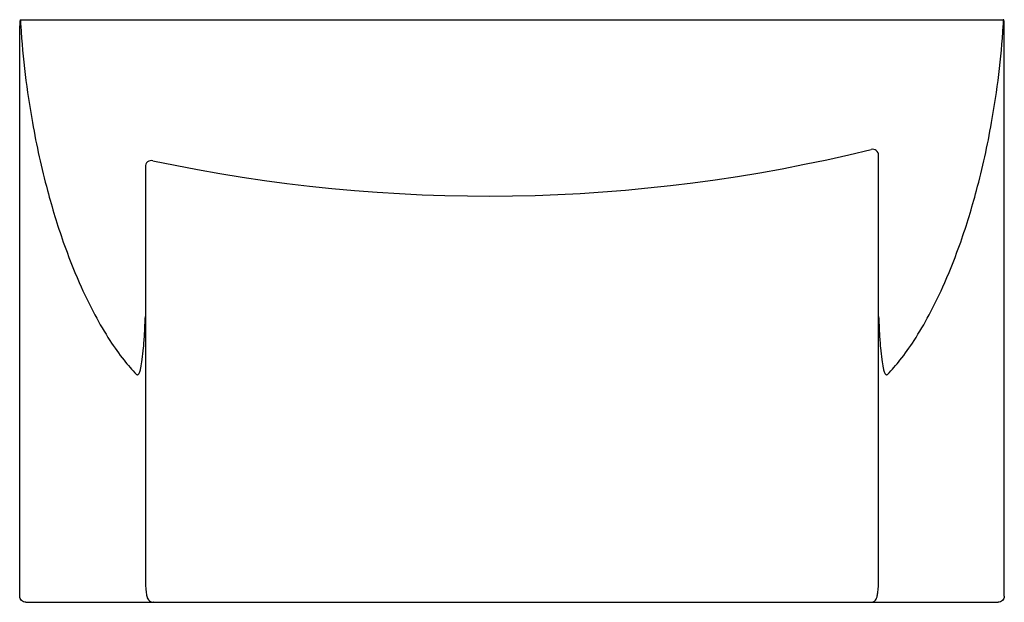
# Model space of a CAD drawing. Header units: millimetres. Extents: x 4018.6791 to 4018.7191, y 1864.7058 to 1864.7295.
import ezdxf

# ---------------------------------------------------------------- set-up
doc = ezdxf.new("R2010")
doc.units = ezdxf.units.MM
doc.layers.add('SANINDUSA', color=3, linetype='Continuous')

msp = doc.modelspace()

# ---------------------------------------------------------------- linework, layer by layer
at = {"layer": 'SANINDUSA'}
for p, q in [((4018.679136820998, 1864.706063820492), (4018.679136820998, 1864.729247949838)), ((4018.679188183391, 1864.729497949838), (4018.719085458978, 1864.729497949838)), ((4018.719136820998, 1864.706063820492), (4018.719136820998, 1864.729247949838)), ((4018.714032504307, 1864.706813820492), (4018.714032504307, 1864.723981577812)), ((4018.68424113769, 1864.723520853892), (4018.68424113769, 1864.706813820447)), ((4018.679389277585, 1864.705813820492), (4018.718884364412, 1864.705813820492)), ((4018.68456910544, 1864.705813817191), (4018.68456465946, 1864.705813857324)), ((4018.713704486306, 1864.705813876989), (4018.713753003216, 1864.7058185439))]:
    msp.add_line(p, q, dxfattribs=at)
for points in [[(4018.68424115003, 1864.706813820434), (4018.684241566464, 1864.706745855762), (4018.684243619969, 1864.706649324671), (4018.684247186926, 1864.706557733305), (4018.684251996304, 1864.706471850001), (4018.684257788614, 1864.70639250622), (4018.684264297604, 1864.706320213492), (4018.68427129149, 1864.706255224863), (4018.684278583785, 1864.706197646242), (4018.684286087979, 1864.706147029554), (4018.684293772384, 1864.70610293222), (4018.68430184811, 1864.706064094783), (4018.684310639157, 1864.706029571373), (4018.684321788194, 1864.705995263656), (4018.684339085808, 1864.705956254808), (4018.684365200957, 1864.705915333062), (4018.68440373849, 1864.705874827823), (4018.684455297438, 1864.705840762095), (4018.684516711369, 1864.705819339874), (4018.684564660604, 1864.705813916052)], [(4018.713753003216, 1864.7058185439), (4018.713811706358, 1864.70583756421), (4018.713860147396, 1864.705866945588), (4018.713897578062, 1864.705902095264), (4018.713925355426, 1864.705940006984), (4018.713944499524, 1864.705977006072), (4018.713956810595, 1864.706009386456), (4018.713966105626, 1864.706040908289), (4018.713974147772, 1864.706074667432), (4018.713981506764, 1864.706111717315), (4018.713988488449, 1864.706152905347), (4018.713995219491, 1864.70619882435), (4018.714001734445, 1864.706249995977), (4018.714007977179, 1864.706306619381), (4018.71401386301, 1864.706368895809), (4018.714019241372, 1864.706436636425), (4018.714023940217, 1864.706509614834), (4018.714027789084, 1864.706587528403), (4018.71403060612, 1864.706669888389), (4018.714032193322, 1864.706756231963), (4018.714032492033, 1864.706813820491)]]:
    msp.add_lwpolyline(points, dxfattribs=at)
for centre, radius, start, end in [((4018.680874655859, 1864.729248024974), 0.0017378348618, 178.2735848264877, 180.0024772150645), ((4018.715315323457, 1864.731656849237), 0.0362187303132, 183.4346673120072, 183.8150337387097), ((4018.682953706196, 1864.731657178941), 0.0362233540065, 356.1849319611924, 356.5652495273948), ((4018.717398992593, 1864.729248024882), 0.001737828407, 359.9975258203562, 1.726428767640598), ((4018.698136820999, 1864.787328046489), 0.065, 257.9287935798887, 283.8734751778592), ((4018.713782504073, 1864.723981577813), 0.0002499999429, 1.107341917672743e-06, 103.8735387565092), ((4018.684491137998, 1864.723520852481), 0.0002500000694, 77.92880794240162, 179.9996765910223)]:
    msp.add_arc(centre, radius, start, end, dxfattribs=at)
for points, knots in [([(4018.679148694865, 1864.729435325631), (4018.679147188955, 1864.72942586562), (4018.679141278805, 1864.729381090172), (4018.679138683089, 1864.729335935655), (4018.67913760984, 1864.729300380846)], [0, 0, 0, 0, 0.2121615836, 1, 1, 1, 1]), ([(4018.679161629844, 1864.729486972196), (4018.679160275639, 1864.729484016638), (4018.679154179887, 1864.72946727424), (4018.679150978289, 1864.729449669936), (4018.679148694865, 1864.729435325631)], [0, 0, 0, 0, 0.1828893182, 1, 1, 1, 1]), ([(4018.679161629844, 1864.729486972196), (4018.679163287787, 1864.729490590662), (4018.679170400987, 1864.729497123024), (4018.679179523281, 1864.729497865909), (4018.679188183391, 1864.729497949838)], [0, 0, 0, 0, 0.4539297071, 1, 1, 1, 1]), ([(4018.67917685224, 1864.729247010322), (4018.67926472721, 1864.72792917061), (4018.679536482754, 1864.725676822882), (4018.680178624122, 1864.722750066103), (4018.680840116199, 1864.720583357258), (4018.681496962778, 1864.718897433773), (4018.682137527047, 1864.717562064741), (4018.682750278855, 1864.716509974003), (4018.683319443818, 1864.715704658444), (4018.683701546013, 1864.715262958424), (4018.683880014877, 1864.715080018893)], [0, 0, 0, 0, 0.2612475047, 0.4476410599, 0.5920533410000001, 0.7089067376, 0.8052035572, 0.8847175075, 0.9494474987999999, 1, 1, 1, 1]), ([(4018.71439362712, 1864.715080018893), (4018.714572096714, 1864.715262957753), (4018.714954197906, 1864.715704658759), (4018.715523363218, 1864.716509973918), (4018.716136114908, 1864.717562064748), (4018.716776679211, 1864.718897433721), (4018.717433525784, 1864.720583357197), (4018.718095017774, 1864.722750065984), (4018.718737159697, 1864.725676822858), (4018.719008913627, 1864.727929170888), (4018.719096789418, 1864.729247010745)], [0, 0, 0, 0, 0.0505525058, 0.115282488, 0.1947964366, 0.2910932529, 0.4079466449, 0.5523589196, 0.7387524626, 1, 1, 1, 1]), ([(4018.719112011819, 1864.729486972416), (4018.719110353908, 1864.729490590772), (4018.719103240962, 1864.729497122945), (4018.719094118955, 1864.729497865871), (4018.719085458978, 1864.729497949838)], [0, 0, 0, 0, 0.4539308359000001, 1, 1, 1, 1]), ([(4018.719136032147, 1864.729300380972), (4018.719134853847, 1864.72933941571), (4018.719131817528, 1864.72939287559), (4018.719121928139, 1864.729454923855), (4018.719115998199, 1864.729478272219), (4018.719112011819, 1864.729486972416)], [0, 0, 0, 0, 0.6206969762, 0.847895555, 1, 1, 1, 1]), ([(4018.68405718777, 1864.715335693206), (4018.684083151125, 1864.715449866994), (4018.6841257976, 1864.71572289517), (4018.684173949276, 1864.716192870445), (4018.684213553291, 1864.716776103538), (4018.684232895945, 1864.717201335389), (4018.684241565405, 1864.717430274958)], [0, 0, 0, 0, 0.166901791, 0.3932540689, 0.6734285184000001, 1, 1, 1, 1]), ([(4018.714032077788, 1864.717430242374), (4018.714040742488, 1864.717201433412), (4018.714060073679, 1864.71677642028), (4018.714099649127, 1864.716193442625), (4018.714147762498, 1864.715723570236), (4018.714190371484, 1864.715450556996), (4018.714216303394, 1864.715336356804)], [0, 0, 0, 0, 0.3264957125, 0.6066390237, 0.8330149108, 1, 1, 1, 1]), ([(4018.683880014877, 1864.715080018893), (4018.683886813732, 1864.71507306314), (4018.683900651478, 1864.715061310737), (4018.683939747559, 1864.715055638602), (4018.683972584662, 1864.715092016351), (4018.683997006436, 1864.715137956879), (4018.684028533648, 1864.7152179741), (4018.684045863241, 1864.715285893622), (4018.68405718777, 1864.715335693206)], [0, 0, 0, 0, 0.0796502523, 0.1438903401, 0.3024836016, 0.4252481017, 0.5817848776, 1, 1, 1, 1]), ([(4018.714216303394, 1864.715336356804), (4018.714227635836, 1864.715286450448), (4018.714244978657, 1864.715218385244), (4018.714276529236, 1864.715138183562), (4018.714300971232, 1864.71509214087), (4018.714333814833, 1864.715055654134), (4018.714372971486, 1864.715061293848), (4018.714386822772, 1864.715073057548), (4018.71439362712, 1864.715080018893)], [0, 0, 0, 0, 0.4183082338, 0.5748844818, 0.697677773, 0.8562589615, 0.9204327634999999, 1, 1, 1, 1]), ([(4018.679389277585, 1864.705813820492), (4018.679356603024, 1864.705813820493), (4018.679290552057, 1864.705826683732), (4018.679206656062, 1864.705881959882), (4018.679150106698, 1864.705965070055), (4018.679136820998, 1864.706031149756), (4018.679136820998, 1864.706063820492)], [0, 0, 0, 0, 0.2499966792, 0.5000169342, 0.7500325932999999, 1, 1, 1, 1]), ([(4018.719136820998, 1864.706063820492), (4018.719136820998, 1864.706031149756), (4018.719123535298, 1864.705965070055), (4018.719066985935, 1864.705881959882), (4018.718983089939, 1864.705826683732), (4018.718917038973, 1864.705813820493), (4018.718884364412, 1864.705813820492)], [0, 0, 0, 0, 0.2499674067, 0.4999830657, 0.7500033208, 1, 1, 1, 1])]:
    msp.add_open_spline(points, degree=3, knots=knots, dxfattribs=at)

doc.saveas('drawing.dxf')
